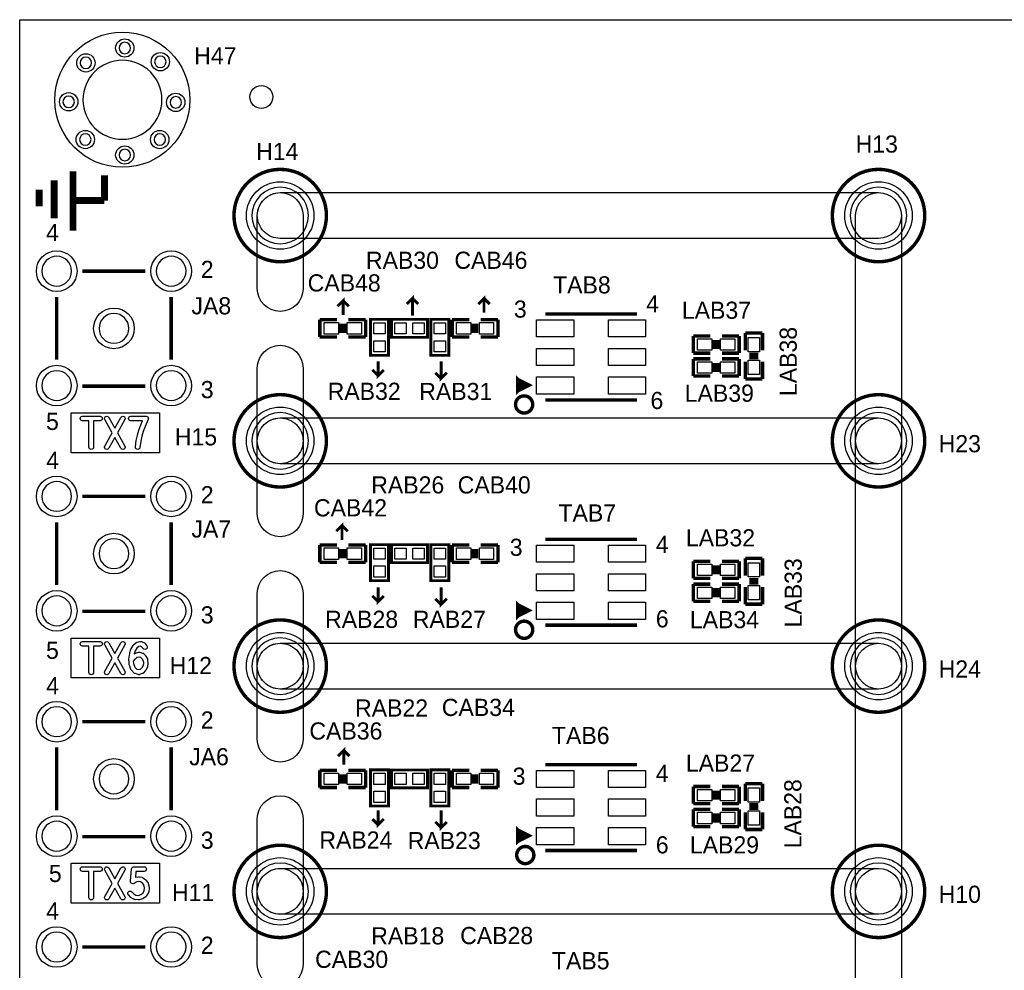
# Model space of a CAD drawing. Extents: x 0 to 260, y 0 to 180.
# Tile 9 of 28: x 0 to 44, y 138 to 180. Entities that reach past the tile are written whole.
import ezdxf

# ---------------------------------------------------------------- set-up
doc = ezdxf.new("R2010")
doc.units = 0
for name, color, linetype in [('BG_DRILLHOLE', 193, 'CONTINUOUS'), ('BG_OUTLINE', 253, 'CONTINUOUS'), ('BG_SILKSCREEN_TOP', 6, 'CONTINUOUS'), ('BG_SOLDERMASK_TOP', 27, 'CONTINUOUS'), ('PG_SILKSCREEN_TOP', 254, 'CONTINUOUS'), ('PIN_TOP', 96, 'CONTINUOUS'), ('RD_SILKSCREEN_TOP', 85, 'CONTINUOUS')]:
    doc.layers.add(name, color=color, linetype=linetype)

msp = doc.modelspace()

# ---------------------------------------------------------------- linework, layer by layer
at = {"layer": 'BG_DRILLHOLE'}
for points in [[(4.91744, 179.0827, 1), (4.40944, 179.0827, 1)], [(3.19024, 178.4223, 1), (2.68224, 178.4223, 1)], [(6.49224, 178.4731, 1), (5.98424, 178.4731, 1)], [(6.30936, 176.784, 1), (2.80416, 176.784, 1)], [(2.42824, 176.6951, 1), (1.92024, 176.6951, 1)], [(7.17804, 176.6697, 1), (6.67004, 176.6697, 1)], [(3.16484, 175.0187, 1), (2.65684, 175.0187, 1)], [(6.46684, 175.0187, 1), (5.95884, 175.0187, 1)], [(4.91744, 174.3329, 1), (4.40944, 174.3329, 1)], [(12.8143, 171.64558, 1), (10.2997, 171.64558, 1)], [(39.3573, 171.64558, 1), (36.8427, 171.64558, 1)], [(2.302256, 169.178478, 1), (0.981456, 169.178478, 1)], [(7.382256, 169.178478, 1), (6.061456, 169.178478, 1)], [(4.842256, 166.638478, 1), (3.521456, 166.638478, 1)], [(2.302256, 164.098478, 1), (0.981456, 164.098478, 1)], [(7.382256, 164.098478, 1), (6.061456, 164.098478, 1)], [(12.8143, 161.6456, 1), (10.2997, 161.6456, 1)], [(39.3573, 161.6456, 1), (36.8427, 161.6456, 1)], [(2.302256, 159.178498, 1), (0.981456, 159.178498, 1)], [(7.382256, 159.178498, 1), (6.061456, 159.178498, 1)], [(4.842256, 156.638498, 1), (3.521456, 156.638498, 1)], [(2.302256, 154.098498, 1), (0.981456, 154.098498, 1)], [(7.382256, 154.098498, 1), (6.061456, 154.098498, 1)], [(12.8143, 151.64562, 1), (10.2997, 151.64562, 1)], [(39.3573, 151.64562, 1), (36.8427, 151.64562, 1)], [(2.302256, 149.178518, 1), (0.981456, 149.178518, 1)], [(7.382256, 149.178518, 1), (6.061456, 149.178518, 1)], [(4.842256, 146.638518, 1), (3.521456, 146.638518, 1)], [(2.302256, 144.098518, 1), (0.981456, 144.098518, 1)], [(7.382256, 144.098518, 1), (6.061456, 144.098518, 1)], [(12.8143, 141.64564, 1), (10.2997, 141.64564, 1)], [(39.3573, 141.64564, 1), (36.8427, 141.64564, 1)], [(2.302256, 139.178538, 1), (0.981456, 139.178538, 1)], [(7.382256, 139.178538, 1), (6.061456, 139.178538, 1)]]:
    msp.add_lwpolyline(points, format="xyb", close=True, dxfattribs=at)
at = {"layer": 'BG_OUTLINE'}
msp.add_lwpolyline([(0, 180.34), (254, 180.34), (254, 0), (0, 0)], close=True, dxfattribs=at)
at = {"layer": 'BG_SILKSCREEN_TOP', "const_width": 0.127}
for points in [[(14.351, 167.2336), (14.351, 167.8686), (14.097, 167.6146)], [(14.351, 167.8686), (14.605, 167.6146)], [(17.4244, 167.2082), (17.4244, 167.9702), (17.1704, 167.7162)], [(17.4244, 167.9702), (17.6784, 167.7162)], [(20.5994, 167.3352), (20.5994, 167.9702), (20.3454, 167.7162)], [(20.5994, 167.9702), (20.8534, 167.7162)], [(15.9004, 165.1762), (15.9004, 164.5412), (16.1544, 164.7952)], [(18.6944, 165.1762), (18.6944, 164.4142), (18.9484, 164.6682)], [(15.9004, 164.5412), (15.6464, 164.7952)], [(18.6944, 164.4142), (18.4404, 164.6682)], [(14.3002, 157.2514), (14.3002, 157.8864), (14.0462, 157.6324)], [(14.3002, 157.8864), (14.5542, 157.6324)], [(15.9004, 155.1432), (15.9004, 154.5082), (16.1544, 154.7622)], [(18.6944, 155.1432), (18.6944, 154.3812), (18.9484, 154.6352)], [(15.9004, 154.5082), (15.6464, 154.7622)], [(18.6944, 154.3812), (18.4404, 154.6352)], [(14.3764, 147.2692), (14.3764, 147.9042), (14.1224, 147.6502)], [(14.3764, 147.9042), (14.6304, 147.6502)], [(15.9004, 145.2372), (15.9004, 144.6022), (16.1544, 144.8562)], [(18.6944, 145.2372), (18.6944, 144.4752), (18.9484, 144.7292)], [(15.9004, 144.6022), (15.6464, 144.8562)], [(18.6944, 144.4752), (18.4404, 144.7292)]]:
    msp.add_lwpolyline(points, dxfattribs=at)
at = {"layer": 'BG_SILKSCREEN_TOP'}
for points in [[(2.28854, 162.89274), (6.1976, 162.89274), (6.1976, 161.11982), (2.28854, 161.11982)], [(2.28854, 152.89276), (6.1976, 152.89276), (6.1976, 151.11984), (2.28854, 151.11984)], [(5.21589, 152.037542), (5.29971, 152.063704), (5.364734, 152.04059), (5.422392, 151.982678), (5.473954, 151.886158), (5.487416, 151.769572), (5.474462, 151.673306), (5.421884, 151.574754), (5.3467, 151.496522), (5.282692, 151.473662), (5.205222, 151.497792), (5.119624, 151.58974), (5.063236, 151.747982), (5.053838, 151.867362), (5.137658, 151.972518)], [(2.28854, 142.89278), (6.1976, 142.89278), (6.1976, 141.11986), (2.28854, 141.11986)]]:
    msp.add_lwpolyline(points, close=True, dxfattribs=at)
for points in [[(2.785618, 162.534854, -1), (2.785618, 162.738054), (3.564382, 162.738054, -1), (3.564382, 162.534854), (3.2766, 162.534854), (3.2766, 161.366454, -1), (3.0734, 161.366454), (3.0734, 162.534854)], [(4.22148, 162.20948), (4.488434, 162.685984, -0.271972), (4.57708, 162.738054, -0.414214), (4.67868, 162.636454, -0.128076), (4.665726, 162.586924), (4.337812, 162.001454), (4.665726, 161.415984, -0.128076), (4.67868, 161.366454, -0.414214), (4.57708, 161.264854, -0.271972), (4.488434, 161.316924), (4.22148, 161.793428), (3.954526, 161.316924, -0.271972), (3.86588, 161.264854, -0.414214), (3.76428, 161.366454, -0.128076), (3.777234, 161.415984), (4.105148, 162.001454), (3.777234, 162.586924, -0.128076), (3.76428, 162.636454, -0.414214), (3.86588, 162.738054, -0.271972), (3.954526, 162.685984)], [(4.929378, 162.534854, -1), (4.929378, 162.738054), (5.606542, 162.738054, -0.414214), (5.708142, 162.636454, -0.100874), (5.700014, 162.596576), (5.565648, 162.281616), (5.482844, 162.05327), (5.417058, 161.848038), (5.36829, 161.624518), (5.335016, 161.354008, -0.378675), (5.234178, 161.264854, -0.414214), (5.132578, 161.366454, -0.030711), (5.13334, 161.3789), (5.167122, 161.653982, -0.022819), (5.168646, 161.663126), (5.219446, 161.896044, -0.023965), (5.221986, 161.905442), (5.289804, 162.117024, -0.00988), (5.291074, 162.120834), (5.375656, 162.353752, -0.013461), (5.377688, 162.358832), (5.452872, 162.534854)], [(2.785618, 152.534874, -1), (2.785618, 152.738074), (3.564382, 152.738074, -1), (3.564382, 152.534874), (3.2766, 152.534874), (3.2766, 151.366474, -1), (3.0734, 151.366474), (3.0734, 152.534874)], [(4.22148, 152.2095), (4.488434, 152.686004, -0.271972), (4.57708, 152.738074, -0.414214), (4.67868, 152.636474, -0.128076), (4.665726, 152.586944), (4.337812, 152.001474), (4.665726, 151.416004, -0.128076), (4.67868, 151.366474, -0.414214), (4.57708, 151.264874, -0.271972), (4.488434, 151.316944), (4.22148, 151.793448), (3.954526, 151.316944, -0.271972), (3.86588, 151.264874, -0.414214), (3.76428, 151.366474, -0.128076), (3.777234, 151.416004), (4.105148, 152.001474), (3.777234, 152.586944, -0.128076), (3.76428, 152.636474, -0.414214), (3.86588, 152.738074, -0.271972), (3.954526, 152.686004)], [(5.216398, 152.715468), (5.334762, 152.73655, -0.043986), (5.352542, 152.738074, -0.086179), (5.386832, 152.732232), (5.50545, 152.689814, -0.138748), (5.550408, 152.657556), (5.63499, 152.551892, -0.170862), (5.657342, 152.488392, -0.414214), (5.555742, 152.386792, -0.227899), (5.476494, 152.424892), (5.409946, 152.508204), (5.343652, 152.531826), (5.280406, 152.520396), (5.19557, 152.444704), (5.123942, 152.319482), (5.079746, 152.190196), (5.079492, 152.188418), (5.101336, 152.206452, -0.097985), (5.13588, 152.225502), (5.271262, 152.26792, -0.076242), (5.301742, 152.272492, -0.086179), (5.336032, 152.26665), (5.45465, 152.224232, -0.110866), (5.492242, 152.200356), (5.576824, 152.115774, -0.074148), (5.594604, 152.091644), (5.662422, 151.964644, -0.093761), (5.673598, 151.928576), (5.690616, 151.78024, -0.028848), (5.691378, 151.768556, -0.033277), (5.690362, 151.755094), (5.673344, 151.628094, -0.089297), (5.662422, 151.593804), (5.594604, 151.466804, -0.069238), (5.578094, 151.444198), (5.476494, 151.338534, -0.115766), (5.437632, 151.313134), (5.319268, 151.270716, -0.086179), (5.284978, 151.264874, -0.075641), (5.254752, 151.269446), (5.119116, 151.311864, -0.130447), (5.07492, 151.33955), (4.956556, 151.46655, -0.102524), (4.93522, 151.501856), (4.867402, 151.692356, -0.065474), (4.861814, 151.718264), (4.850384, 151.861774, -0.084992), (4.844542, 151.895556, -0.044603), (4.846066, 151.91359), (4.844796, 151.929846, -0.020012), (4.844542, 151.937974, -0.030711), (4.845304, 151.95042), (4.87934, 152.225502, -0.052152), (4.884166, 152.246076), (4.934966, 152.394412, -0.04684), (4.94284, 152.411684), (5.027422, 152.559766, -0.081029), (5.047996, 152.585166), (5.166614, 152.691084, -0.139088)], [(2.785618, 142.534894, -1), (2.785618, 142.738094), (3.564382, 142.738094, -1), (3.564382, 142.534894), (3.2766, 142.534894), (3.2766, 141.366494, -1), (3.0734, 141.366494), (3.0734, 142.534894)], [(4.22148, 142.20952), (4.488434, 142.686024, -0.271972), (4.57708, 142.738094, -0.414214), (4.67868, 142.636494, -0.128076), (4.665726, 142.586964), (4.337812, 142.001494), (4.665726, 141.416024, -0.128076), (4.67868, 141.366494, -0.414214), (4.57708, 141.264894, -0.271972), (4.488434, 141.316964), (4.22148, 141.793468), (3.954526, 141.316964, -0.271972), (3.86588, 141.264894, -0.414214), (3.76428, 141.366494, -0.128076), (3.777234, 141.416024), (4.105148, 142.001494), (3.777234, 142.586964, -0.128076), (3.76428, 142.636494, -0.414214), (3.86588, 142.738094, -0.271972), (3.954526, 142.686024)], [(4.963668, 142.645892, -0.38754), (5.06476, 142.738094), (5.52196, 142.738094, -1), (5.52196, 142.534894), (5.15747, 142.534894), (5.132578, 142.26667, -0.040855), (5.14858, 142.270988), (5.267198, 142.29207, -0.043986), (5.284978, 142.293594, -0.043986), (5.302758, 142.29207), (5.421122, 142.270988, -0.112009), (5.462524, 142.253462), (5.581142, 142.168626, -0.068418), (5.601208, 142.149576), (5.68579, 142.043912, -0.119715), (5.70611, 142.000478), (5.740146, 141.83106, -0.049758), (5.742178, 141.810994, -0.024984), (5.74167, 141.800834), (5.724652, 141.631416, -0.104952), (5.711698, 141.591284), (5.627116, 141.443202, -0.108852), (5.597906, 141.41069), (5.479288, 141.326108, -0.087077), (5.447538, 141.311122), (5.295138, 141.268704, -0.067875), (5.26796, 141.264894, -0.034516), (5.25399, 141.26591), (5.10159, 141.286992, -0.088632), (5.067554, 141.297914), (4.948936, 141.361414, -0.078943), (4.923536, 141.380718), (4.821936, 141.486636, -0.192905), (4.793742, 141.556994, -0.414214), (4.895342, 141.658594, -0.203951), (4.968748, 141.627352), (5.059172, 141.533118), (5.147564, 141.48562), (5.261102, 141.470126), (5.37591, 141.501876), (5.461762, 141.563344), (5.5245, 141.673326), (5.537962, 141.805914), (5.5118, 141.936216), (5.451348, 142.011654), (5.362956, 142.0749), (5.284978, 142.08887), (5.200904, 142.073884), (5.06349, 141.99743, -0.128076), (5.01396, 141.984476, -0.414214), (4.91236, 142.086076, -0.02318), (4.912868, 142.095474)]]:
    msp.add_lwpolyline(points, format="xyb", close=True, dxfattribs=at)
at = {"layer": 'BG_SOLDERMASK_TOP'}
for points in [[(11.557, 170.62958, -0.198869), (10.838688, 170.927014), (10.838434, 170.927268, -0.198869), (10.541, 171.64558, -0.198869), (10.838434, 172.363892), (10.838688, 172.364146, -0.198869), (11.557, 172.66158), (38.1, 172.66158, -1), (38.1, 170.62958)], [(10.541, 171.64558, -1), (12.573, 171.64558), (12.573, 168.405048, -1), (10.541, 168.405048)], [(37.084, 171.64558, -1), (39.116, 171.64558), (39.116, 161.6456, -1), (37.084, 161.6456)], [(10.541, 164.872416, -1), (12.573, 164.872416), (12.573, 161.6456, -0.198869), (12.275566, 160.927288), (12.275312, 160.927034, -0.198869), (11.557, 160.6296, -0.198869), (10.838688, 160.927034), (10.838434, 160.927288, -0.198869), (10.541, 161.6456)], [(11.557, 162.6616, -0.198869), (12.275312, 162.364166), (12.275566, 162.363912, -0.198869), (12.573, 161.6456), (12.573, 158.405068, -1), (10.541, 158.405068), (10.541, 161.6456, -0.198869), (10.838434, 162.363912), (10.838688, 162.364166, -0.198869)], [(11.557, 162.6616), (38.1, 162.6616, -1), (38.1, 160.6296), (11.557, 160.6296, -1)], [(37.084, 161.6456, -1), (39.116, 161.6456), (39.116, 151.64562, -1), (37.084, 151.64562)], [(10.541, 154.872436, -1), (12.573, 154.872436), (12.573, 151.64562, -0.198869), (12.275566, 150.927308), (12.275312, 150.927054, -0.198869), (11.557, 150.62962, -0.198869), (10.838688, 150.927054), (10.838434, 150.927308, -0.198869), (10.541, 151.64562)], [(11.557, 152.66162, -0.198869), (12.275312, 152.364186), (12.275566, 152.363932, -0.198869), (12.573, 151.64562), (12.573, 148.405088, -1), (10.541, 148.405088), (10.541, 151.64562, -0.198869), (10.838434, 152.363932), (10.838688, 152.364186, -0.198869)], [(11.557, 152.66162), (38.1, 152.66162, -1), (38.1, 150.62962), (11.557, 150.62962, -1)], [(37.084, 151.64562, -1), (39.116, 151.64562), (39.116, 141.64564, -1), (37.084, 141.64564)], [(10.541, 144.872456, -1), (12.573, 144.872456), (12.573, 141.64564, -0.198869), (12.275566, 140.927328), (12.275312, 140.927074, -0.198869), (11.557, 140.62964, -0.198869), (10.838688, 140.927074), (10.838434, 140.927328, -0.198869), (10.541, 141.64564)], [(11.557, 142.66164, -0.198869), (12.275312, 142.364206), (12.275566, 142.363952, -0.198869), (12.573, 141.64564), (12.573, 138.405108, -1), (10.541, 138.405108), (10.541, 141.64564, -0.198869), (10.838434, 142.363952), (10.838688, 142.364206, -0.198869)], [(11.557, 142.66164), (38.1, 142.66164, -1), (38.1, 140.62964), (11.557, 140.62964, -1)], [(37.084, 141.64564, -1), (39.116, 141.64564), (39.116, 131.64566, -1), (37.084, 131.64566)]]:
    msp.add_lwpolyline(points, format="xyb", close=True, dxfattribs=at)
at = {"layer": 'PG_SILKSCREEN_TOP'}
for points, const_width in [([(2.36474, 173.609), (2.36474, 170.9674)], 0.3048), ([(3.76174, 172.3136), (3.76174, 173.4312)], 0.3048), ([(1.52654, 173.2026), (1.52654, 171.5262)], 0.3048), ([(0.86614, 172.7962), (0.86614, 172.0596)], 0.3048), ([(2.36474, 172.3136), (3.76174, 172.3136)], 0.3048), ([(2.784856, 169.17924), (5.578856, 169.17924)], 0.1524), ([(1.641094, 165.241478), (1.641094, 168.035478)], 0.1524), ([(6.721856, 168.035478), (6.721856, 165.241478)], 0.1524), ([(23.319232, 167.273478), (27.379422, 167.273478)], 0.1524), ([(13.31468, 167.019478), (14.07668, 167.019478)], 0.1524), ([(13.31468, 166.257478), (13.31468, 167.019478)], 0.1524), ([(14.25448, 166.435278), (14.25448, 166.841678)], 0.1524), ([(14.40688, 166.435278), (14.40688, 166.841678)], 0.1524), ([(14.58468, 167.019478), (15.34668, 167.019478)], 0.1524), ([(15.34668, 167.019478), (15.34668, 166.257478)], 0.1524), ([(15.56258, 165.439598), (16.36014, 165.439598), (16.36014, 167.039798), (15.56258, 167.039798), (15.56258, 165.439598)], 0.127), ([(16.490696, 167.037258), (16.490696, 166.239698), (18.090896, 166.239698), (18.090896, 167.037258), (16.490696, 167.037258)], 0.127), ([(18.2372, 165.439598), (19.03476, 165.439598), (19.03476, 167.039798), (18.2372, 167.039798), (18.2372, 165.439598)], 0.127), ([(19.18462, 167.019478), (19.94662, 167.019478)], 0.1524), ([(19.18462, 166.257478), (19.18462, 167.019478)], 0.1524), ([(20.12442, 166.435278), (20.12442, 166.841678)], 0.1524), ([(20.27682, 166.435278), (20.27682, 166.841678)], 0.1524), ([(20.45462, 167.019478), (21.21662, 167.019478)], 0.1524), ([(21.21662, 167.019478), (21.21662, 166.257478)], 0.1524), ([(32.18942, 166.427404), (32.95142, 166.427404)], 0.1524), ([(32.18942, 165.665404), (32.18942, 166.427404)], 0.1524), ([(32.95142, 166.427404), (32.95142, 165.665404)], 0.1524), ([(14.07668, 166.257478), (13.31468, 166.257478)], 0.1524), ([(15.34668, 166.257478), (14.58468, 166.257478)], 0.1524), ([(19.94662, 166.257478), (19.18462, 166.257478)], 0.1524), ([(21.21662, 166.257478), (20.45462, 166.257478)], 0.1524), ([(29.8831, 166.300404), (30.6451, 166.300404)], 0.1524), ([(29.8831, 165.538404), (29.8831, 166.300404)], 0.1524), ([(30.8229, 166.122604), (30.8229, 165.716204)], 0.1524), ([(30.9753, 166.122604), (30.9753, 165.716204)], 0.1524), ([(31.1531, 166.300404), (31.9151, 166.300404)], 0.1524), ([(31.9151, 166.300404), (31.9151, 165.538404)], 0.1524), ([(30.6451, 165.538404), (29.8831, 165.538404)], 0.1524), ([(31.9151, 165.538404), (31.1531, 165.538404)], 0.1524), ([(32.36722, 165.487604), (32.77362, 165.487604)], 0.1524), ([(29.8831, 165.284404), (30.6451, 165.284404)], 0.1524), ([(29.8831, 164.522404), (29.8831, 165.284404)], 0.1524), ([(30.8229, 165.106604), (30.8229, 164.700204)], 0.1524), ([(30.9753, 165.106604), (30.9753, 164.700204)], 0.1524), ([(31.1531, 165.284404), (31.9151, 165.284404)], 0.1524), ([(31.9151, 165.284404), (31.9151, 164.522404)], 0.1524), ([(32.18942, 164.395404), (32.18942, 165.157404)], 0.1524), ([(32.36722, 165.335204), (32.77362, 165.335204)], 0.1524), ([(32.95142, 165.157404), (32.95142, 164.395404)], 0.1524), ([(22.099524, 163.868354), (22.099524, 164.36848), (22.599396, 164.118544), (22.099524, 163.868354), (22.099524, 164.118544), (22.34946, 164.118544), (22.099524, 164.36848), (22.099524, 163.868354), (22.34946, 164.118544), (22.599396, 164.118544)], 0.1524), ([(30.6451, 164.522404), (29.8831, 164.522404)], 0.1524), ([(31.9151, 164.522404), (31.1531, 164.522404)], 0.1524), ([(32.95142, 164.395404), (32.18942, 164.395404)], 0.1524), ([(5.578856, 164.07384), (2.784856, 164.07384)], 0.1524), ([(27.379422, 163.463478), (23.319232, 163.463478)], 0.1524), ([(2.784856, 159.17926), (5.578856, 159.17926)], 0.1524), ([(1.641094, 155.241498), (1.641094, 158.035498)], 0.1524), ([(6.721856, 158.035498), (6.721856, 155.241498)], 0.1524), ([(23.319232, 157.273498), (27.379422, 157.273498)], 0.1524), ([(13.31468, 157.019498), (14.07668, 157.019498)], 0.1524), ([(13.31468, 156.257498), (13.31468, 157.019498)], 0.1524), ([(14.25448, 156.435298), (14.25448, 156.841698)], 0.1524), ([(14.40688, 156.435298), (14.40688, 156.841698)], 0.1524), ([(14.58468, 157.019498), (15.34668, 157.019498)], 0.1524), ([(15.34668, 157.019498), (15.34668, 156.257498)], 0.1524), ([(15.56258, 155.439618), (16.36014, 155.439618), (16.36014, 157.039818), (15.56258, 157.039818), (15.56258, 155.439618)], 0.127), ([(16.490696, 157.037278), (16.490696, 156.239718), (18.090896, 156.239718), (18.090896, 157.037278), (16.490696, 157.037278)], 0.127), ([(18.2372, 155.439618), (19.03476, 155.439618), (19.03476, 157.039818), (18.2372, 157.039818), (18.2372, 155.439618)], 0.127), ([(19.18462, 157.019498), (19.94662, 157.019498)], 0.1524), ([(19.18462, 156.257498), (19.18462, 157.019498)], 0.1524), ([(20.12442, 156.435298), (20.12442, 156.841698)], 0.1524), ([(20.27682, 156.435298), (20.27682, 156.841698)], 0.1524), ([(20.45462, 157.019498), (21.21662, 157.019498)], 0.1524), ([(21.21662, 157.019498), (21.21662, 156.257498)], 0.1524), ([(29.8831, 156.300424), (30.6451, 156.300424)], 0.1524), ([(29.8831, 155.538424), (29.8831, 156.300424)], 0.1524), ([(31.1531, 156.300424), (31.9151, 156.300424)], 0.1524), ([(31.9151, 156.300424), (31.9151, 155.538424)], 0.1524), ([(32.18942, 156.427424), (32.95142, 156.427424)], 0.1524), ([(32.18942, 155.665424), (32.18942, 156.427424)], 0.1524), ([(32.95142, 156.427424), (32.95142, 155.665424)], 0.1524), ([(14.07668, 156.257498), (13.31468, 156.257498)], 0.1524), ([(15.34668, 156.257498), (14.58468, 156.257498)], 0.1524), ([(19.94662, 156.257498), (19.18462, 156.257498)], 0.1524), ([(21.21662, 156.257498), (20.45462, 156.257498)], 0.1524), ([(30.8229, 156.122624), (30.8229, 155.716224)], 0.1524), ([(30.9753, 156.122624), (30.9753, 155.716224)], 0.1524), ([(30.6451, 155.538424), (29.8831, 155.538424)], 0.1524), ([(31.9151, 155.538424), (31.1531, 155.538424)], 0.1524), ([(32.36722, 155.487624), (32.77362, 155.487624)], 0.1524), ([(29.8831, 155.284424), (30.6451, 155.284424)], 0.1524), ([(29.8831, 154.522424), (29.8831, 155.284424)], 0.1524), ([(30.8229, 155.106624), (30.8229, 154.700224)], 0.1524), ([(30.9753, 155.106624), (30.9753, 154.700224)], 0.1524), ([(31.1531, 155.284424), (31.9151, 155.284424)], 0.1524), ([(31.9151, 155.284424), (31.9151, 154.522424)], 0.1524), ([(32.18942, 154.395424), (32.18942, 155.157424)], 0.1524), ([(32.36722, 155.335224), (32.77362, 155.335224)], 0.1524), ([(32.95142, 155.157424), (32.95142, 154.395424)], 0.1524), ([(22.099524, 153.868374), (22.099524, 154.3685), (22.599396, 154.118564), (22.099524, 153.868374), (22.099524, 154.118564), (22.34946, 154.118564), (22.099524, 154.3685), (22.099524, 153.868374), (22.34946, 154.118564), (22.599396, 154.118564)], 0.1524), ([(30.6451, 154.522424), (29.8831, 154.522424)], 0.1524), ([(31.9151, 154.522424), (31.1531, 154.522424)], 0.1524), ([(32.95142, 154.395424), (32.18942, 154.395424)], 0.1524), ([(5.578856, 154.07386), (2.784856, 154.07386)], 0.1524), ([(27.379422, 153.463498), (23.319232, 153.463498)], 0.1524), ([(2.784856, 149.17928), (5.578856, 149.17928)], 0.1524), ([(1.641094, 145.241518), (1.641094, 148.035518)], 0.1524), ([(6.721856, 148.035518), (6.721856, 145.241518)], 0.1524), ([(23.319232, 147.273518), (27.379422, 147.273518)], 0.1524), ([(13.31468, 147.019518), (14.07668, 147.019518)], 0.1524), ([(13.31468, 146.257518), (13.31468, 147.019518)], 0.1524), ([(14.25448, 146.435318), (14.25448, 146.841718)], 0.1524), ([(14.40688, 146.435318), (14.40688, 146.841718)], 0.1524), ([(14.58468, 147.019518), (15.34668, 147.019518)], 0.1524), ([(15.34668, 147.019518), (15.34668, 146.257518)], 0.1524), ([(15.56258, 145.439638), (16.36014, 145.439638), (16.36014, 147.039838), (15.56258, 147.039838), (15.56258, 145.439638)], 0.127), ([(16.490696, 147.037298), (16.490696, 146.239738), (18.090896, 146.239738), (18.090896, 147.037298), (16.490696, 147.037298)], 0.127), ([(18.2372, 145.439638), (19.03476, 145.439638), (19.03476, 147.039838), (18.2372, 147.039838), (18.2372, 145.439638)], 0.127), ([(19.18462, 147.019518), (19.94662, 147.019518)], 0.1524), ([(19.18462, 146.257518), (19.18462, 147.019518)], 0.1524), ([(20.12442, 146.435318), (20.12442, 146.841718)], 0.1524), ([(20.27682, 146.435318), (20.27682, 146.841718)], 0.1524), ([(20.45462, 147.019518), (21.21662, 147.019518)], 0.1524), ([(21.21662, 147.019518), (21.21662, 146.257518)], 0.1524), ([(14.07668, 146.257518), (13.31468, 146.257518)], 0.1524), ([(15.34668, 146.257518), (14.58468, 146.257518)], 0.1524), ([(19.94662, 146.257518), (19.18462, 146.257518)], 0.1524), ([(21.21662, 146.257518), (20.45462, 146.257518)], 0.1524), ([(29.8831, 146.300444), (30.6451, 146.300444)], 0.1524), ([(29.8831, 145.538444), (29.8831, 146.300444)], 0.1524), ([(31.1531, 146.300444), (31.9151, 146.300444)], 0.1524), ([(31.9151, 146.300444), (31.9151, 145.538444)], 0.1524), ([(32.18942, 146.427444), (32.95142, 146.427444)], 0.1524), ([(32.18942, 145.665444), (32.18942, 146.427444)], 0.1524), ([(32.95142, 146.427444), (32.95142, 145.665444)], 0.1524), ([(30.8229, 146.122644), (30.8229, 145.716244)], 0.1524), ([(30.9753, 146.122644), (30.9753, 145.716244)], 0.1524), ([(30.6451, 145.538444), (29.8831, 145.538444)], 0.1524), ([(31.9151, 145.538444), (31.1531, 145.538444)], 0.1524), ([(32.36722, 145.487644), (32.77362, 145.487644)], 0.1524), ([(29.8831, 145.284444), (30.6451, 145.284444)], 0.1524), ([(29.8831, 144.522444), (29.8831, 145.284444)], 0.1524), ([(30.8229, 145.106644), (30.8229, 144.700244)], 0.1524), ([(30.9753, 145.106644), (30.9753, 144.700244)], 0.1524), ([(31.1531, 145.284444), (31.9151, 145.284444)], 0.1524), ([(31.9151, 145.284444), (31.9151, 144.522444)], 0.1524), ([(32.18942, 144.395444), (32.18942, 145.157444)], 0.1524), ([(32.36722, 145.335244), (32.77362, 145.335244)], 0.1524), ([(32.95142, 145.157444), (32.95142, 144.395444)], 0.1524), ([(30.6451, 144.522444), (29.8831, 144.522444)], 0.1524), ([(31.9151, 144.522444), (31.1531, 144.522444)], 0.1524), ([(5.578856, 144.07388), (2.784856, 144.07388)], 0.1524), ([(22.099524, 143.868394), (22.099524, 144.36852), (22.599396, 144.118584), (22.099524, 143.868394), (22.099524, 144.118584), (22.34946, 144.118584), (22.099524, 144.36852), (22.099524, 143.868394), (22.34946, 144.118584), (22.599396, 144.118584)], 0.1524), ([(32.95142, 144.395444), (32.18942, 144.395444)], 0.1524), ([(27.379422, 143.463518), (23.319232, 143.463518)], 0.1524), ([(2.784856, 139.1793), (5.578856, 139.1793)], 0.1524)]:
    msp.add_lwpolyline(points, dxfattribs=dict(at, const_width=const_width))
at = {"layer": 'PG_SILKSCREEN_TOP', "const_width": 0.1524}
for points in [[(13.607034, 171.64558, 1), (9.506966, 171.64558, 1), (13.607034, 171.64558)], [(40.150034, 171.64558, 1), (36.049966, 171.64558, 1), (40.150034, 171.64558)], [(13.607034, 161.6456, 1), (9.506966, 161.6456, 1), (13.607034, 161.6456)], [(22.758654, 163.260278, 1), (21.996654, 163.260278, 1), (22.758654, 163.260278)], [(40.150034, 161.6456, 1), (36.049966, 161.6456, 1), (40.150034, 161.6456)], [(13.607034, 151.64562, 1), (9.506966, 151.64562, 1), (13.607034, 151.64562)], [(40.150034, 151.64562, 1), (36.049966, 151.64562, 1), (40.150034, 151.64562)], [(22.758654, 153.260298, 1), (21.996654, 153.260298, 1), (22.758654, 153.260298)], [(13.607034, 141.64564, 1), (9.506966, 141.64564, 1), (13.607034, 141.64564)], [(22.809454, 143.260318, 1), (22.047454, 143.260318, 1), (22.809454, 143.260318)], [(40.150034, 141.64564, 1), (36.049966, 141.64564, 1), (40.150034, 141.64564)]]:
    msp.add_lwpolyline(points, format="xyb", dxfattribs=at)
at = {"layer": 'PIN_TOP'}
for points in [[(14.14018, 166.892478), (14.14018, 166.384478), (13.50518, 166.384478), (13.50518, 166.892478)], [(15.15618, 166.892478), (15.15618, 166.384478), (14.52118, 166.384478), (14.52118, 166.892478)], [(15.71117, 166.888668), (16.21155, 166.888668), (16.21155, 166.388288), (15.71117, 166.388288)], [(17.142206, 166.888668), (17.142206, 166.388288), (16.641826, 166.388288), (16.641826, 166.888668)], [(17.939766, 166.888668), (17.939766, 166.388288), (17.439386, 166.388288), (17.439386, 166.888668)], [(18.38579, 166.888668), (18.88617, 166.888668), (18.88617, 166.388288), (18.38579, 166.388288)], [(20.01012, 166.892478), (20.01012, 166.384478), (19.37512, 166.384478), (19.37512, 166.892478)], [(21.02612, 166.892478), (21.02612, 166.384478), (20.39112, 166.384478), (20.39112, 166.892478)], [(24.584914, 166.257478), (22.933914, 166.257478), (22.933914, 167.019478), (24.584914, 167.019478)], [(27.76474, 166.257478), (26.11374, 166.257478), (26.11374, 167.019478), (27.76474, 167.019478)], [(15.71117, 166.091108), (16.21155, 166.091108), (16.21155, 165.590728), (15.71117, 165.590728)], [(18.38579, 166.091108), (18.88617, 166.091108), (18.88617, 165.590728), (18.38579, 165.590728)], [(30.0736, 165.665404), (30.0736, 166.173404), (30.7086, 166.173404), (30.7086, 165.665404)], [(31.0896, 165.665404), (31.0896, 166.173404), (31.7246, 166.173404), (31.7246, 165.665404)], [(32.82442, 165.601904), (32.31642, 165.601904), (32.31642, 166.236904), (32.82442, 166.236904)], [(24.584914, 164.987478), (22.933914, 164.987478), (22.933914, 165.749478), (24.584914, 165.749478)], [(27.76474, 164.987478), (26.11374, 164.987478), (26.11374, 165.749478), (27.76474, 165.749478)], [(30.0736, 164.649404), (30.0736, 165.157404), (30.7086, 165.157404), (30.7086, 164.649404)], [(31.0896, 164.649404), (31.0896, 165.157404), (31.7246, 165.157404), (31.7246, 164.649404)], [(32.82442, 164.585904), (32.31642, 164.585904), (32.31642, 165.220904), (32.82442, 165.220904)], [(24.584914, 163.717478), (22.933914, 163.717478), (22.933914, 164.479478), (24.584914, 164.479478)], [(27.76474, 163.717478), (26.11374, 163.717478), (26.11374, 164.479478), (27.76474, 164.479478)], [(14.14018, 156.892498), (14.14018, 156.384498), (13.50518, 156.384498), (13.50518, 156.892498)], [(15.15618, 156.892498), (15.15618, 156.384498), (14.52118, 156.384498), (14.52118, 156.892498)], [(15.71117, 156.888688), (16.21155, 156.888688), (16.21155, 156.388308), (15.71117, 156.388308)], [(17.142206, 156.888688), (17.142206, 156.388308), (16.641826, 156.388308), (16.641826, 156.888688)], [(17.939766, 156.888688), (17.939766, 156.388308), (17.439386, 156.388308), (17.439386, 156.888688)], [(18.38579, 156.888688), (18.88617, 156.888688), (18.88617, 156.388308), (18.38579, 156.388308)], [(20.01012, 156.892498), (20.01012, 156.384498), (19.37512, 156.384498), (19.37512, 156.892498)], [(21.02612, 156.892498), (21.02612, 156.384498), (20.39112, 156.384498), (20.39112, 156.892498)], [(24.584914, 156.257498), (22.933914, 156.257498), (22.933914, 157.019498), (24.584914, 157.019498)], [(27.76474, 156.257498), (26.11374, 156.257498), (26.11374, 157.019498), (27.76474, 157.019498)], [(15.71117, 156.091128), (16.21155, 156.091128), (16.21155, 155.590748), (15.71117, 155.590748)], [(18.38579, 156.091128), (18.88617, 156.091128), (18.88617, 155.590748), (18.38579, 155.590748)], [(30.0736, 155.665424), (30.0736, 156.173424), (30.7086, 156.173424), (30.7086, 155.665424)], [(31.0896, 155.665424), (31.0896, 156.173424), (31.7246, 156.173424), (31.7246, 155.665424)], [(32.82442, 155.601924), (32.31642, 155.601924), (32.31642, 156.236924), (32.82442, 156.236924)], [(24.584914, 154.987498), (22.933914, 154.987498), (22.933914, 155.749498), (24.584914, 155.749498)], [(27.76474, 154.987498), (26.11374, 154.987498), (26.11374, 155.749498), (27.76474, 155.749498)], [(30.0736, 154.649424), (30.0736, 155.157424), (30.7086, 155.157424), (30.7086, 154.649424)], [(31.0896, 154.649424), (31.0896, 155.157424), (31.7246, 155.157424), (31.7246, 154.649424)], [(32.82442, 154.585924), (32.31642, 154.585924), (32.31642, 155.220924), (32.82442, 155.220924)], [(24.584914, 153.717498), (22.933914, 153.717498), (22.933914, 154.479498), (24.584914, 154.479498)], [(27.76474, 153.717498), (26.11374, 153.717498), (26.11374, 154.479498), (27.76474, 154.479498)], [(14.14018, 146.892518), (14.14018, 146.384518), (13.50518, 146.384518), (13.50518, 146.892518)], [(15.15618, 146.892518), (15.15618, 146.384518), (14.52118, 146.384518), (14.52118, 146.892518)], [(15.71117, 146.888708), (16.21155, 146.888708), (16.21155, 146.388328), (15.71117, 146.388328)], [(17.142206, 146.888708), (17.142206, 146.388328), (16.641826, 146.388328), (16.641826, 146.888708)], [(17.939766, 146.888708), (17.939766, 146.388328), (17.439386, 146.388328), (17.439386, 146.888708)], [(18.38579, 146.888708), (18.88617, 146.888708), (18.88617, 146.388328), (18.38579, 146.388328)], [(20.01012, 146.892518), (20.01012, 146.384518), (19.37512, 146.384518), (19.37512, 146.892518)], [(21.02612, 146.892518), (21.02612, 146.384518), (20.39112, 146.384518), (20.39112, 146.892518)], [(24.584914, 146.257518), (22.933914, 146.257518), (22.933914, 147.019518), (24.584914, 147.019518)], [(27.76474, 146.257518), (26.11374, 146.257518), (26.11374, 147.019518), (27.76474, 147.019518)], [(15.71117, 146.091148), (16.21155, 146.091148), (16.21155, 145.590768), (15.71117, 145.590768)], [(18.38579, 146.091148), (18.88617, 146.091148), (18.88617, 145.590768), (18.38579, 145.590768)], [(30.0736, 145.665444), (30.0736, 146.173444), (30.7086, 146.173444), (30.7086, 145.665444)], [(31.0896, 145.665444), (31.0896, 146.173444), (31.7246, 146.173444), (31.7246, 145.665444)], [(32.82442, 145.601944), (32.31642, 145.601944), (32.31642, 146.236944), (32.82442, 146.236944)], [(24.584914, 144.987518), (22.933914, 144.987518), (22.933914, 145.749518), (24.584914, 145.749518)], [(27.76474, 144.987518), (26.11374, 144.987518), (26.11374, 145.749518), (27.76474, 145.749518)], [(30.0736, 144.649444), (30.0736, 145.157444), (30.7086, 145.157444), (30.7086, 144.649444)], [(31.0896, 144.649444), (31.0896, 145.157444), (31.7246, 145.157444), (31.7246, 144.649444)], [(32.82442, 144.585944), (32.31642, 144.585944), (32.31642, 145.220944), (32.82442, 145.220944)], [(24.584914, 143.717518), (22.933914, 143.717518), (22.933914, 144.479518), (24.584914, 144.479518)], [(27.76474, 143.717518), (26.11374, 143.717518), (26.11374, 144.479518), (27.76474, 144.479518)]]:
    msp.add_lwpolyline(points, close=True, dxfattribs=at)
for centre, radius in [((4.55676, 176.784), 2.9972), ((4.66344, 179.0827), 0.4064), ((2.93624, 178.4223), 0.4064), ((6.23824, 178.4731), 0.4064), ((10.7188, 176.911), 0.508), ((2.17424, 176.6951), 0.4064), ((6.92404, 176.6697), 0.4064), ((2.91084, 175.0187), 0.4064), ((6.21284, 175.0187), 0.4064), ((4.66344, 174.3329), 0.4064), ((11.557, 171.64558), 1.4986), ((38.1, 171.64558), 1.4986), ((1.641856, 169.178478), 0.9017), ((6.721856, 169.178478), 0.9017), ((4.181856, 166.638478), 0.9017), ((1.641856, 164.098478), 0.9017), ((6.721856, 164.098478), 0.9017), ((11.557, 161.6456), 1.4986), ((38.1, 161.6456), 1.4986), ((1.641856, 159.178498), 0.9017), ((6.721856, 159.178498), 0.9017), ((4.181856, 156.638498), 0.9017), ((1.641856, 154.098498), 0.9017), ((6.721856, 154.098498), 0.9017), ((11.557, 151.64562), 1.4986), ((38.1, 151.64562), 1.4986), ((1.641856, 149.178518), 0.9017), ((6.721856, 149.178518), 0.9017), ((4.181856, 146.638518), 0.9017), ((1.641856, 144.098518), 0.9017), ((6.721856, 144.098518), 0.9017), ((11.557, 141.64564), 1.4986), ((38.1, 141.64564), 1.4986), ((1.641856, 139.178538), 0.9017), ((6.721856, 139.178538), 0.9017)]:
    msp.add_circle(centre, radius, dxfattribs=at)

# ---------------------------------------------------------------- texts
at = {"layer": 'PG_SILKSCREEN_TOP', "width": 1.003333}
for s, p in [('4', (1.1684, 170.5102)), ('2', (8.034274, 168.873678)), ('3', (21.92274, 167.113204)), ('4', (27.79014, 167.348154)), ('3', (8.034274, 163.539678)), ('6', (27.982418, 163.055554)), ('5', (1.1684, 162.1282)), ('4', (1.17602, 160.397698)), ('2', (8.034274, 158.873698)), ('3', (21.7424, 156.5402)), ('4', (28.2194, 156.6672)), ('3', (8.034274, 153.539698)), ('6', (28.2194, 153.3652)), ('5', (1.1684, 151.9682)), ('4', (1.17602, 150.397718)), ('2', (8.034274, 148.873718)), ('4', (28.2194, 146.5072)), ('3', (21.8694, 146.3802)), ('3', (8.034274, 143.539718)), ('6', (28.2194, 143.3322)), ('5', (1.2954, 142.0622)), ('4', (1.17602, 140.397738)), ('2', (8.034274, 138.873738))]:
    msp.add_text(s, height=0.762, dxfattribs=at).set_placement(p)
at = {"layer": 'RD_SILKSCREEN_TOP', "width": 1.003333}
for s, p in [('H47', (7.74192, 178.35626)), ('H13', (37.083746, 174.43958)), ('H14', (10.489946, 174.10938)), ('RAB30', (15.359888, 169.280078)), ('CAB46', (19.285712, 169.280078)), ('CAB48', (12.775692, 168.275)), ('TAB8', (23.661878, 168.187878)), ('JA8', (7.619746, 167.259)), ('LAB37', (29.374592, 167.062404)), ('RAB32', (13.66139, 163.46424)), ('RAB31', (17.72539, 163.45662)), ('LAB39', (29.501592, 163.379404)), ('H15', (6.883146, 161.4424)), ('H23', (40.766746, 161.1376)), ('RAB26', (15.595092, 159.3088)), ('CAB40', (19.430492, 159.3088)), ('CAB42', (13.055092, 158.2928)), ('TAB7', (23.901146, 158.0642)), ('JA7', (7.619746, 157.353)), ('LAB32', (29.552392, 156.960824)), ('RAB28', (13.547852, 153.344118)), ('RAB27', (17.441672, 153.344118)), ('LAB34', (29.730192, 153.328624)), ('H12', (6.654546, 151.29002)), ('H24', (40.766746, 151.13762)), ('RAB22', (14.877288, 149.407118)), ('CAB34', (18.726912, 149.432518)), ('CAB36', (12.851892, 148.3868)), ('TAB6', (23.611078, 148.187918)), ('JA6', (7.518146, 147.2438)), ('LAB27', (29.552392, 146.960844)), ('RAB24', (13.293852, 143.547338)), ('RAB23', (17.213072, 143.521938)), ('LAB29', (29.730192, 143.328644)), ('H11', (6.756146, 141.21384)), ('H10', (40.766746, 141.13764)), ('RAB18', (15.595092, 139.2936)), ('CAB28', (19.539712, 139.305538)), ('CAB30', (13.105892, 138.2522)), ('TAB5', (23.611078, 138.187938))]:
    msp.add_text(s, height=0.762, dxfattribs=at).set_placement(p)
for s, p in [('LAB38', (34.47542, 163.632896)), ('LAB33', (34.6964, 153.364692)), ('LAB28', (34.67862, 143.556736))]:
    msp.add_text(s, height=0.762, rotation=90, dxfattribs=at).set_placement(p)

doc.saveas('drawing.dxf')
